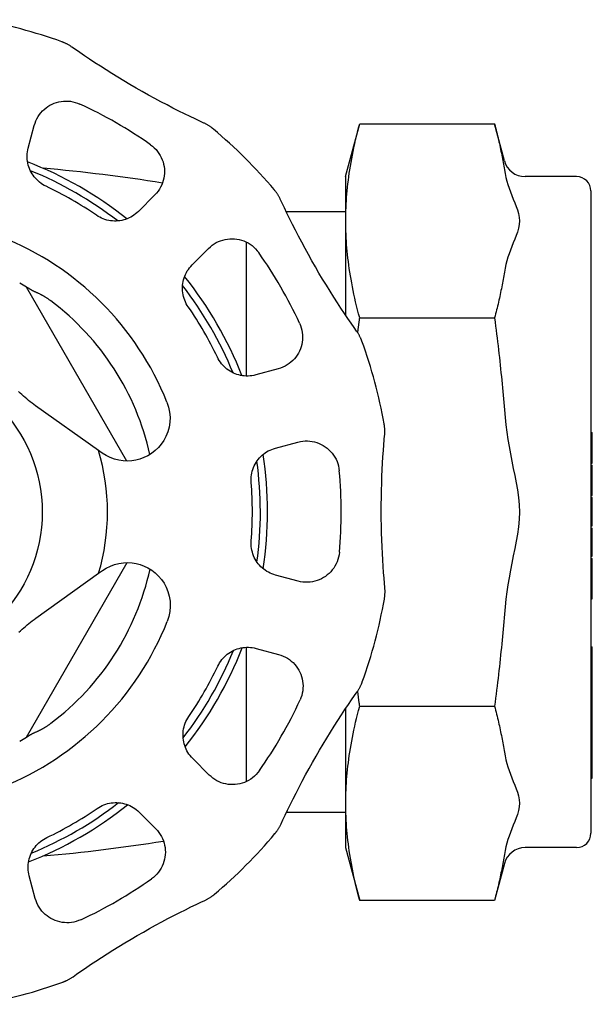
# Model space of a CAD drawing. Header units: millimetres. Extents: x 69 to 3789, y -13 to 412.
# Tile 7 of 8: x 332 to 372, y 343 to 412. Entities that reach past the tile are written whole.
import ezdxf

# ---------------------------------------------------------------- set-up
doc = ezdxf.new("R2010")
doc.units = ezdxf.units.MM
doc.layers.add('DETAIL', color=2, linetype='Continuous')

msp = doc.modelspace()

# ---------------------------------------------------------------- linework, layer by layer
at = {"layer": 'DETAIL'}
for p, q in [((354.716, 401.022), (355.704, 404.707)), ((355.704, 404.707), (365.129, 404.707)), ((365.818, 402.134), (365.129, 404.707)), ((332.539, 403.017), (332.96, 404.597)), ((354.716, 401.022), (354.716, 391.342)), ((370.866, 401.022), (367.267, 401.022)), ((371.866, 400.022), (371.866, 355.122)), ((341.388, 399.746), (340.233, 398.588)), ((354.716, 398.57), (350.564, 398.57)), ((347.763, 396.452), (347.763, 387.084)), ((343.986, 394.845), (345.14, 396.003)), ((333.552, 391.316), (332.407, 393.3)), ((339.426, 381.142), (333.552, 391.316)), ((355.704, 391.14), (365.129, 391.14)), ((350.013, 387.587), (348.434, 387.162)), ((337.445, 381.885), (333.049, 385.01)), ((371.866, 383.14), (371.966, 383.14)), ((371.866, 382.847), (371.966, 382.847)), ((371.966, 382.847), (371.966, 383.14)), ((371.966, 381.062), (371.966, 382.847)), ((349.813, 382.044), (351.391, 382.469)), ((337.71, 381.697), (337.445, 381.885)), ((371.866, 381.062), (371.966, 381.062)), ((371.866, 380.983), (371.966, 380.983)), ((371.866, 380.844), (371.966, 380.844)), ((371.866, 380.673), (371.966, 380.673)), ((371.966, 380.983), (371.966, 381.062)), ((371.966, 380.673), (371.966, 380.844)), ((371.966, 380.373), (371.966, 380.673)), ((371.866, 380.373), (371.966, 380.373)), ((371.966, 378.785), (371.966, 380.373)), ((371.866, 378.785), (371.966, 378.785)), ((371.866, 378.744), (371.966, 378.744)), ((371.866, 378.592), (371.966, 378.592)), ((371.966, 378.744), (371.966, 378.785)), ((371.966, 377.66), (371.966, 378.592)), ((371.966, 376.683), (371.966, 377.66)), ((371.866, 376.683), (371.966, 376.683)), ((371.866, 376.65), (371.966, 376.65)), ((371.866, 376.605), (371.966, 376.605)), ((371.866, 376.457), (371.966, 376.457)), ((371.966, 376.65), (371.966, 376.683)), ((371.966, 376.605), (371.966, 376.65)), ((371.966, 376.449), (371.966, 376.457)), ((371.966, 376.135), (371.966, 376.449)), ((371.866, 376.135), (371.966, 376.135)), ((371.866, 376.097), (371.966, 376.097)), ((371.966, 376.097), (371.966, 376.135)), ((371.966, 374.615), (371.966, 376.097)), ((371.866, 374.615), (371.966, 374.615)), ((371.866, 374.494), (371.966, 374.494)), ((371.966, 374.494), (371.966, 374.615)), ((333.552, 363.827), (339.45, 374.042)), ((371.866, 374.333), (371.966, 374.333)), ((371.866, 373.741), (371.966, 373.741)), ((371.966, 373.741), (371.966, 374.333)), ((371.966, 373.508), (371.966, 373.741)), ((333.068, 370.159), (337.456, 373.295)), ((337.456, 373.295), (337.72, 373.483)), ((351.403, 372.745), (349.824, 373.166)), ((371.866, 373.508), (371.966, 373.508)), ((371.966, 372.806), (371.966, 373.508)), ((371.866, 372.806), (371.966, 372.806)), ((371.866, 372.377), (371.966, 372.377)), ((371.966, 372.377), (371.966, 372.806)), ((371.966, 372.148), (371.966, 372.377)), ((371.866, 372.148), (371.966, 372.148)), ((371.966, 371.506), (371.966, 372.148)), ((371.866, 371.506), (371.966, 371.506)), ((347.763, 368.12), (347.763, 358.731)), ((348.458, 368.045), (350.038, 367.624)), ((371.866, 368.147), (371.966, 368.147)), ((371.966, 367.689), (371.966, 368.147)), ((371.966, 366.394), (371.966, 367.689)), ((371.866, 366.394), (371.966, 366.394)), ((371.966, 366.006), (371.966, 366.394)), ((371.966, 365.166), (371.966, 366.006)), ((371.866, 365.094), (371.966, 365.094)), ((371.866, 364.833), (371.966, 364.833)), ((371.966, 365.094), (371.966, 365.166)), ((371.966, 364.833), (371.966, 365.094)), ((371.966, 364.239), (371.966, 364.833)), ((371.866, 364.239), (371.966, 364.239)), ((371.966, 363.995), (371.966, 364.239)), ((332.407, 361.843), (333.552, 363.827)), ((354.716, 363.83), (354.716, 354.122)), ((355.704, 364.004), (365.129, 364.004)), ((371.866, 363.995), (371.966, 363.995)), ((371.866, 363.396), (371.966, 363.396)), ((371.966, 363.396), (371.966, 363.995)), ((371.966, 363.134), (371.966, 363.396)), ((371.866, 363.134), (371.966, 363.134)), ((371.866, 363.076), (371.966, 363.076)), ((371.866, 362.863), (371.966, 362.863)), ((371.966, 363.076), (371.966, 363.134)), ((371.966, 362.863), (371.966, 363.076)), ((371.966, 362.377), (371.966, 362.863)), ((371.866, 362.377), (371.966, 362.377)), ((371.866, 362.177), (371.966, 362.177)), ((371.966, 362.177), (371.966, 362.377)), ((371.966, 361.688), (371.966, 362.177)), ((371.866, 361.688), (371.966, 361.688)), ((371.866, 361.474), (371.966, 361.474)), ((371.966, 361.474), (371.966, 361.688)), ((371.966, 358.987), (371.966, 361.474)), ((345.186, 359.196), (344.029, 360.351)), ((371.866, 358.987), (371.966, 358.987)), ((340.286, 356.599), (341.443, 355.444)), ((354.716, 356.574), (350.583, 356.574)), ((354.716, 354.122), (355.704, 350.436)), ((370.866, 354.122), (367.267, 354.122)), ((365.818, 353.01), (365.129, 350.436)), ((333.028, 350.571), (332.603, 352.15)), ((365.129, 350.436), (355.704, 350.436))]:
    msp.add_line(p, q, dxfattribs=at)
at = {"layer": 'DETAIL', "flags": 128}
for points in [[(335.586, 410.077), (335.547, 410.104), (335.509, 410.13), (335.47, 410.155), (335.431, 410.18), (335.391, 410.204), (335.351, 410.227), (335.311, 410.25), (335.27, 410.272), (335.23, 410.293), (335.19, 410.313), (335.152, 410.332), (335.115, 410.349), (335.08, 410.365), (335.048, 410.379), (335.018, 410.392), (334.99, 410.403), (334.964, 410.414), (334.942, 410.422), (334.923, 410.43), (334.907, 410.436), (334.894, 410.44), (334.885, 410.444), (334.88, 410.445), (334.877, 410.447)], [(344.809, 404.768), (344.531, 404.897), (344.205, 405.05), (343.847, 405.221), (343.463, 405.408), (343.062, 405.607), (342.653, 405.814), (342.236, 406.029), (341.81, 406.253), (341.377, 406.486), (340.942, 406.725), (340.505, 406.968), (340.072, 407.215), (339.645, 407.463), (339.224, 407.712), (338.803, 407.967), (338.387, 408.223), (337.977, 408.48), (337.579, 408.734), (337.194, 408.984), (336.821, 409.231), (336.465, 409.47), (336.135, 409.695), (335.838, 409.901), (335.586, 410.077)], [(332.96, 404.597), (333.01, 404.76), (333.072, 404.918), (333.144, 405.07), (333.227, 405.216), (333.321, 405.354), (333.423, 405.485), (333.534, 405.608), (333.653, 405.722), (333.78, 405.827), (333.913, 405.923), (334.053, 406.008), (334.199, 406.084), (334.35, 406.148), (334.505, 406.203), (334.664, 406.245), (334.826, 406.277), (334.991, 406.297), (335.158, 406.305), (335.326, 406.3), (335.494, 406.284), (335.66, 406.255), (335.825, 406.213), (335.987, 406.16), (336.145, 406.094)], [(345.484, 404.34), (345.482, 404.342), (345.477, 404.346), (345.47, 404.352), (345.46, 404.36), (345.447, 404.371), (345.43, 404.384), (345.412, 404.399), (345.39, 404.416), (345.366, 404.434), (345.34, 404.454), (345.311, 404.475), (345.28, 404.497), (345.247, 404.52), (345.211, 404.544), (345.174, 404.568), (345.135, 404.593), (345.096, 404.617), (345.056, 404.64), (345.016, 404.663), (344.975, 404.685), (344.934, 404.707), (344.893, 404.728), (344.851, 404.748), (344.809, 404.768)], [(355.704, 391.14), (355.628, 391.427), (355.556, 391.711), (355.487, 391.99), (355.422, 392.265), (355.36, 392.536), (355.301, 392.804), (355.246, 393.068), (355.194, 393.329), (355.145, 393.587), (355.098, 393.843), (355.055, 394.095), (355.015, 394.346), (354.977, 394.594), (354.943, 394.84), (354.911, 395.085), (354.881, 395.327), (354.855, 395.568), (354.831, 395.808), (354.809, 396.046), (354.791, 396.283), (354.774, 396.519), (354.761, 396.754), (354.749, 396.989), (354.741, 397.223), (354.734, 397.457), (354.731, 397.69), (354.73, 397.923), (354.731, 398.157), (354.734, 398.39), (354.741, 398.624), (354.749, 398.858), (354.761, 399.092), (354.774, 399.328), (354.791, 399.564), (354.809, 399.801), (354.831, 400.039), (354.855, 400.279), (354.881, 400.52), (354.911, 400.762), (354.943, 401.007), (354.977, 401.253), (355.015, 401.501), (355.055, 401.751), (355.098, 402.004), (355.145, 402.26), (355.194, 402.518), (355.246, 402.779), (355.301, 403.043), (355.36, 403.311), (355.422, 403.582), (355.487, 403.857), (355.556, 404.136), (355.628, 404.42), (355.704, 404.707)], [(365.129, 404.707), (365.166, 404.566), (365.203, 404.426), (365.239, 404.286), (365.274, 404.147), (365.308, 404.009), (365.342, 403.872), (365.375, 403.735), (365.407, 403.599), (365.438, 403.464), (365.468, 403.329), (365.498, 403.195), (365.527, 403.061), (365.555, 402.928), (365.583, 402.796), (365.61, 402.664), (365.636, 402.532), (365.661, 402.401), (365.686, 402.27), (365.709, 402.14), (365.733, 402.011), (365.755, 401.881), (365.777, 401.752), (365.798, 401.624), (365.818, 401.495)], [(333.779, 400.346), (333.658, 400.407), (333.542, 400.475), (333.431, 400.549), (333.324, 400.63), (333.222, 400.717), (333.125, 400.809), (333.034, 400.907), (332.949, 401.009), (332.871, 401.116), (332.798, 401.227), (332.733, 401.342), (332.674, 401.46), (332.622, 401.581), (332.577, 401.706), (332.539, 401.832), (332.509, 401.961), (332.486, 402.091), (332.471, 402.223), (332.463, 402.355), (332.463, 402.488), (332.47, 402.622), (332.485, 402.755), (332.508, 402.887), (332.539, 403.017)], [(341.083, 403.251), (341.22, 403.147), (341.347, 403.034), (341.466, 402.912), (341.575, 402.782), (341.674, 402.645), (341.762, 402.502), (341.838, 402.354), (341.904, 402.201), (341.958, 402.045), (342.001, 401.886), (342.032, 401.724), (342.052, 401.562), (342.06, 401.398), (342.056, 401.234), (342.04, 401.071), (342.013, 400.909), (341.974, 400.749), (341.924, 400.591), (341.862, 400.437), (341.789, 400.287), (341.704, 400.142), (341.609, 400.003), (341.504, 399.87), (341.388, 399.746)], [(365.818, 401.495), (365.867, 401.231), (365.927, 400.968), (365.997, 400.712), (366.072, 400.465), (366.156, 400.215), (366.249, 399.954), (366.343, 399.706), (366.442, 399.449), (366.54, 399.2), (366.638, 398.943), (366.726, 398.697), (366.805, 398.436), (366.861, 398.175), (366.883, 397.923), (366.861, 397.672), (366.805, 397.41), (366.726, 397.15), (366.638, 396.903), (366.54, 396.647), (366.442, 396.398), (366.343, 396.141), (366.249, 395.892), (366.156, 395.632), (366.072, 395.382), (365.997, 395.135), (365.927, 394.878), (365.867, 394.616), (365.818, 394.352)], [(350.154, 399.436), (350.134, 399.478), (350.114, 399.52), (350.093, 399.561), (350.071, 399.602), (350.049, 399.643), (350.026, 399.683), (350.002, 399.722), (349.978, 399.762), (349.953, 399.801), (349.929, 399.838), (349.905, 399.873), (349.882, 399.906), (349.86, 399.937), (349.839, 399.966), (349.819, 399.992), (349.801, 400.016), (349.784, 400.038), (349.769, 400.057), (349.756, 400.073), (349.745, 400.086), (349.737, 400.096), (349.73, 400.103), (349.727, 400.108), (349.724, 400.11)], [(355.487, 390.226), (355.31, 390.477), (355.105, 390.772), (354.88, 391.1), (354.641, 391.453), (354.393, 391.826), (354.142, 392.21), (353.889, 392.605), (353.632, 393.012), (353.374, 393.43), (353.116, 393.854), (352.86, 394.283), (352.608, 394.713), (352.362, 395.142), (352.122, 395.569), (351.885, 395.999), (351.653, 396.43), (351.426, 396.857), (351.208, 397.277), (351, 397.685), (350.8, 398.086), (350.612, 398.471), (350.439, 398.83), (350.284, 399.157), (350.154, 399.436)], [(340.233, 398.588), (340.136, 398.496), (340.033, 398.409), (339.926, 398.329), (339.814, 398.256), (339.699, 398.189), (339.58, 398.129), (339.458, 398.076), (339.334, 398.031), (339.207, 397.993), (339.079, 397.962), (338.949, 397.938), (338.818, 397.922), (338.686, 397.914), (338.554, 397.913), (338.421, 397.92), (338.289, 397.934), (338.158, 397.956), (338.028, 397.986), (337.9, 398.023), (337.773, 398.068), (337.65, 398.12), (337.53, 398.179), (337.413, 398.245), (337.301, 398.318)], [(345.14, 396.003), (345.265, 396.118), (345.397, 396.224), (345.536, 396.32), (345.681, 396.405), (345.831, 396.478), (345.985, 396.541), (346.143, 396.591), (346.303, 396.631), (346.465, 396.658), (346.628, 396.674), (346.792, 396.678), (346.956, 396.671), (347.119, 396.651), (347.281, 396.621), (347.44, 396.578), (347.596, 396.524), (347.749, 396.459), (347.897, 396.382), (348.041, 396.295), (348.178, 396.196), (348.308, 396.088), (348.429, 395.97), (348.542, 395.843), (348.646, 395.707)], [(343.723, 391.911), (343.65, 392.024), (343.584, 392.141), (343.524, 392.261), (343.472, 392.384), (343.427, 392.51), (343.389, 392.639), (343.359, 392.769), (343.337, 392.9), (343.322, 393.031), (343.315, 393.164), (343.315, 393.296), (343.324, 393.428), (343.339, 393.559), (343.362, 393.689), (343.393, 393.818), (343.431, 393.945), (343.476, 394.069), (343.529, 394.191), (343.588, 394.31), (343.655, 394.425), (343.728, 394.537), (343.808, 394.644), (343.894, 394.747), (343.986, 394.845)], [(365.818, 394.352), (365.798, 394.223), (365.777, 394.095), (365.755, 393.966), (365.733, 393.836), (365.709, 393.707), (365.686, 393.576), (365.661, 393.446), (365.636, 393.315), (365.61, 393.183), (365.583, 393.051), (365.555, 392.919), (365.527, 392.786), (365.498, 392.652), (365.468, 392.518), (365.438, 392.383), (365.407, 392.248), (365.375, 392.112), (365.342, 391.975), (365.308, 391.838), (365.274, 391.7), (365.239, 391.561), (365.203, 391.421), (365.166, 391.281), (365.129, 391.14)], [(332.677, 393.136), (332.659, 393.147), (332.641, 393.158), (332.623, 393.169), (332.606, 393.179), (332.59, 393.19), (332.574, 393.199), (332.558, 393.209), (332.544, 393.218), (332.53, 393.227), (332.516, 393.235), (332.503, 393.243), (332.49, 393.251), (332.478, 393.258), (332.466, 393.265), (332.455, 393.272), (332.445, 393.277), (332.436, 393.283), (332.429, 393.287), (332.422, 393.291), (332.417, 393.295), (332.412, 393.297), (332.409, 393.299), (332.408, 393.3), (332.407, 393.3)], [(333.434, 392.768), (333.395, 392.787), (333.357, 392.806), (333.319, 392.825), (333.283, 392.842), (333.247, 392.859), (333.211, 392.875), (333.177, 392.891), (333.142, 392.907), (333.109, 392.922), (333.076, 392.937), (333.044, 392.951), (333.012, 392.965), (332.981, 392.979), (332.951, 392.993), (332.921, 393.007), (332.892, 393.021), (332.863, 393.035), (332.835, 393.049), (332.808, 393.063), (332.78, 393.077), (332.754, 393.091), (332.728, 393.106), (332.702, 393.121), (332.677, 393.136)], [(334.122, 392.329), (334.093, 392.351), (334.064, 392.373), (334.035, 392.394), (334.006, 392.415), (333.977, 392.435), (333.948, 392.456), (333.919, 392.476), (333.89, 392.495), (333.861, 392.515), (333.832, 392.534), (333.804, 392.553), (333.775, 392.571), (333.746, 392.589), (333.717, 392.607), (333.689, 392.625), (333.66, 392.642), (333.631, 392.659), (333.603, 392.675), (333.574, 392.692), (333.546, 392.708), (333.518, 392.723), (333.49, 392.738), (333.462, 392.753), (333.434, 392.768)], [(355.569, 390.104), (355.574, 390.146), (355.58, 390.189), (355.585, 390.232), (355.591, 390.274), (355.596, 390.317), (355.601, 390.36), (355.607, 390.403), (355.612, 390.446), (355.618, 390.489), (355.624, 390.532), (355.629, 390.575), (355.635, 390.618), (355.64, 390.661), (355.646, 390.704), (355.652, 390.748), (355.657, 390.791), (355.663, 390.834), (355.669, 390.878), (355.675, 390.921), (355.68, 390.965), (355.686, 391.008), (355.692, 391.052), (355.698, 391.096), (355.704, 391.14)], [(365.129, 391.14), (365.166, 390.857), (365.203, 390.576), (365.239, 390.297), (365.274, 390.02), (365.308, 389.743), (365.342, 389.469), (365.375, 389.195), (365.407, 388.923), (365.438, 388.652), (365.468, 388.383), (365.498, 388.114), (365.527, 387.847), (365.555, 387.581), (365.583, 387.316), (365.61, 387.052), (365.636, 386.789), (365.661, 386.527), (365.686, 386.266), (365.709, 386.006), (365.733, 385.746), (365.755, 385.487), (365.777, 385.229), (365.798, 384.972), (365.818, 384.715)], [(351.502, 390.775), (351.568, 390.617), (351.622, 390.455), (351.664, 390.29), (351.693, 390.124), (351.71, 389.957), (351.715, 389.789), (351.707, 389.622), (351.688, 389.457), (351.657, 389.294), (351.614, 389.135), (351.561, 388.98), (351.496, 388.829), (351.421, 388.683), (351.336, 388.543), (351.241, 388.409), (351.136, 388.282), (351.022, 388.163), (350.9, 388.052), (350.769, 387.949), (350.631, 387.856), (350.485, 387.772), (350.333, 387.699), (350.175, 387.637), (350.013, 387.587)], [(355.858, 389.518), (355.856, 389.521), (355.855, 389.526), (355.851, 389.535), (355.847, 389.548), (355.841, 389.564), (355.833, 389.583), (355.824, 389.606), (355.814, 389.631), (355.803, 389.659), (355.79, 389.689), (355.775, 389.721), (355.759, 389.756), (355.742, 389.793), (355.723, 389.831), (355.703, 389.87), (355.682, 389.911), (355.66, 389.952), (355.637, 389.992), (355.613, 390.032), (355.589, 390.071), (355.565, 390.11), (355.539, 390.149), (355.513, 390.188), (355.487, 390.226)], [(348.434, 387.162), (348.304, 387.131), (348.171, 387.107), (348.038, 387.092), (347.905, 387.084), (347.772, 387.084), (347.639, 387.091), (347.507, 387.107), (347.377, 387.129), (347.248, 387.159), (347.122, 387.197), (346.997, 387.241), (346.876, 387.293), (346.757, 387.352), (346.642, 387.417), (346.531, 387.489), (346.424, 387.567), (346.322, 387.652), (346.224, 387.743), (346.131, 387.839), (346.044, 387.941), (345.964, 388.047), (345.889, 388.159), (345.821, 388.275), (345.759, 388.395)], [(333.049, 385.01), (332.924, 385.1), (332.8, 385.192), (332.678, 385.286), (332.556, 385.382), (332.436, 385.479), (332.317, 385.578), (332.199, 385.679), (332.082, 385.781), (331.967, 385.886), (331.853, 385.992)], [(342.234, 385.256), (342.345, 384.917), (342.417, 384.565), (342.447, 384.206), (342.434, 383.85), (342.378, 383.503), (342.286, 383.173), (342.163, 382.867), (342.013, 382.587), (341.835, 382.326), (341.63, 382.085), (341.403, 381.867), (341.157, 381.677), (340.895, 381.515), (340.622, 381.383), (340.344, 381.28), (340.066, 381.207), (339.78, 381.161), (339.481, 381.143), (339.174, 381.155), (338.866, 381.199), (338.561, 381.277), (338.264, 381.386), (337.981, 381.525), (337.71, 381.697)], [(365.818, 384.715), (365.867, 384.187), (365.927, 383.662), (365.997, 383.148), (366.072, 382.655), (366.156, 382.156), (366.249, 381.634), (366.343, 381.136), (366.442, 380.623), (366.54, 380.125), (366.638, 379.612), (366.726, 379.118), (366.805, 378.598), (366.861, 378.074), (366.883, 377.572), (366.861, 377.069), (366.805, 376.546), (366.726, 376.025), (366.638, 375.532), (366.54, 375.019), (366.442, 374.521), (366.343, 374.008), (366.249, 373.51), (366.156, 372.988), (366.072, 372.489), (365.997, 371.996), (365.927, 371.482), (365.867, 370.956), (365.818, 370.428)], [(357.45, 382.936), (357.454, 382.982), (357.457, 383.029), (357.459, 383.075), (357.461, 383.121), (357.462, 383.168), (357.462, 383.214), (357.461, 383.26), (357.46, 383.306), (357.458, 383.352), (357.456, 383.397), (357.453, 383.439), (357.45, 383.479), (357.446, 383.517), (357.442, 383.553), (357.438, 383.585), (357.434, 383.615), (357.43, 383.642), (357.427, 383.666), (357.423, 383.686), (357.421, 383.703), (357.418, 383.716), (357.417, 383.726), (357.416, 383.731), (357.415, 383.735)], [(357.463, 372.294), (357.436, 372.599), (357.405, 372.958), (357.375, 373.354), (357.345, 373.78), (357.316, 374.226), (357.291, 374.685), (357.269, 375.153), (357.25, 375.634), (357.235, 376.125), (357.224, 376.622), (357.217, 377.121), (357.214, 377.619), (357.215, 378.113), (357.221, 378.602), (357.231, 379.094), (357.245, 379.583), (357.262, 380.066), (357.283, 380.539), (357.307, 380.997), (357.334, 381.443), (357.364, 381.871), (357.394, 382.269), (357.423, 382.629), (357.45, 382.936)], [(348.118, 379.635), (348.111, 379.769), (348.112, 379.903), (348.121, 380.037), (348.137, 380.17), (348.161, 380.302), (348.193, 380.432), (348.232, 380.56), (348.278, 380.684), (348.331, 380.806), (348.391, 380.924), (348.458, 381.038), (348.531, 381.148), (348.61, 381.254), (348.695, 381.355), (348.786, 381.451), (348.882, 381.542), (348.983, 381.627), (349.09, 381.706), (349.201, 381.78), (349.316, 381.846), (349.435, 381.906), (349.558, 381.959), (349.684, 382.006), (349.813, 382.044)], [(351.392, 382.47), (351.557, 382.508), (351.725, 382.533), (351.893, 382.547), (352.061, 382.547), (352.227, 382.536), (352.392, 382.513), (352.554, 382.478), (352.712, 382.432), (352.866, 382.375), (353.016, 382.307), (353.16, 382.228), (353.298, 382.14), (353.429, 382.042), (353.554, 381.934), (353.671, 381.818), (353.779, 381.693), (353.879, 381.56), (353.969, 381.42), (354.049, 381.272), (354.119, 381.118), (354.177, 380.959), (354.223, 380.796), (354.257, 380.63), (354.28, 380.46)], [(349.824, 373.166), (349.695, 373.205), (349.569, 373.251), (349.446, 373.304), (349.326, 373.363), (349.211, 373.43), (349.1, 373.503), (348.993, 373.582), (348.891, 373.667), (348.795, 373.757), (348.704, 373.853), (348.619, 373.954), (348.539, 374.059), (348.466, 374.169), (348.399, 374.284), (348.339, 374.402), (348.285, 374.523), (348.239, 374.647), (348.2, 374.775), (348.168, 374.905), (348.143, 375.037), (348.127, 375.169), (348.118, 375.303), (348.117, 375.437), (348.123, 375.571)], [(354.287, 374.762), (354.265, 374.592), (354.231, 374.425), (354.185, 374.261), (354.127, 374.101), (354.057, 373.947), (353.977, 373.8), (353.887, 373.659), (353.788, 373.526), (353.68, 373.401), (353.563, 373.284), (353.439, 373.177), (353.308, 373.078), (353.17, 372.99), (353.026, 372.911), (352.877, 372.843), (352.723, 372.785), (352.564, 372.739), (352.403, 372.704), (352.239, 372.68), (352.072, 372.669), (351.904, 372.669), (351.736, 372.682), (351.569, 372.707), (351.403, 372.745)], [(337.72, 373.483), (337.991, 373.656), (338.274, 373.795), (338.57, 373.905), (338.875, 373.984), (339.183, 374.029), (339.49, 374.042), (339.789, 374.024), (340.075, 373.98), (340.354, 373.907), (340.632, 373.805), (340.905, 373.673), (341.167, 373.512), (341.414, 373.322), (341.642, 373.105), (341.846, 372.865), (342.025, 372.604), (342.176, 372.325), (342.3, 372.018), (342.393, 371.689), (342.449, 371.342), (342.463, 370.986), (342.434, 370.627), (342.364, 370.275), (342.253, 369.936)], [(357.43, 371.495), (357.431, 371.498), (357.432, 371.504), (357.434, 371.513), (357.436, 371.526), (357.439, 371.543), (357.442, 371.564), (357.445, 371.587), (357.449, 371.614), (357.453, 371.644), (357.457, 371.677), (357.461, 371.712), (357.464, 371.75), (357.467, 371.79), (357.47, 371.833), (357.473, 371.877), (357.475, 371.923), (357.476, 371.969), (357.476, 372.016), (357.476, 372.062), (357.475, 372.108), (357.473, 372.155), (357.47, 372.201), (357.467, 372.247), (357.463, 372.294)], [(365.818, 370.428), (365.798, 370.172), (365.777, 369.914), (365.755, 369.656), (365.733, 369.398), (365.709, 369.138), (365.686, 368.878), (365.661, 368.617), (365.636, 368.355), (365.61, 368.092), (365.583, 367.828), (365.555, 367.563), (365.527, 367.296), (365.498, 367.029), (365.468, 366.761), (365.438, 366.491), (365.407, 366.221), (365.375, 365.949), (365.342, 365.675), (365.308, 365.4), (365.274, 365.124), (365.239, 364.846), (365.203, 364.567), (365.166, 364.286), (365.129, 364.004)], [(331.873, 369.173), (331.987, 369.28), (332.102, 369.384), (332.218, 369.487), (332.336, 369.588), (332.455, 369.688), (332.575, 369.785), (332.696, 369.881), (332.819, 369.976), (332.943, 370.068), (333.068, 370.159)], [(345.786, 366.806), (345.848, 366.926), (345.916, 367.042), (345.99, 367.154), (346.071, 367.261), (346.158, 367.363), (346.25, 367.46), (346.348, 367.551), (346.45, 367.635), (346.557, 367.714), (346.668, 367.786), (346.783, 367.852), (346.901, 367.911), (347.022, 367.963), (347.146, 368.007), (347.273, 368.045), (347.402, 368.075), (347.532, 368.098), (347.664, 368.114), (347.796, 368.122), (347.929, 368.122), (348.062, 368.114), (348.195, 368.099), (348.327, 368.076), (348.458, 368.045)], [(350.038, 367.624), (350.201, 367.574), (350.358, 367.513), (350.511, 367.44), (350.656, 367.357), (350.795, 367.264), (350.926, 367.162), (351.049, 367.051), (351.163, 366.931), (351.268, 366.805), (351.363, 366.671), (351.449, 366.531), (351.524, 366.386), (351.589, 366.235), (351.643, 366.08), (351.686, 365.92), (351.718, 365.758), (351.738, 365.593), (351.745, 365.426), (351.741, 365.258), (351.724, 365.091), (351.695, 364.924), (351.654, 364.76), (351.6, 364.598), (351.535, 364.44)], [(355.518, 364.999), (355.545, 365.037), (355.571, 365.076), (355.596, 365.115), (355.62, 365.154), (355.644, 365.193), (355.668, 365.233), (355.69, 365.274), (355.712, 365.314), (355.734, 365.355), (355.754, 365.395), (355.772, 365.433), (355.79, 365.469), (355.805, 365.504), (355.82, 365.537), (355.833, 365.567), (355.844, 365.595), (355.854, 365.62), (355.863, 365.642), (355.871, 365.662), (355.877, 365.678), (355.881, 365.69), (355.884, 365.699), (355.886, 365.705), (355.887, 365.708)], [(350.208, 355.775), (350.337, 356.054), (350.491, 356.38), (350.662, 356.738), (350.849, 357.121), (351.048, 357.522), (351.255, 357.932), (351.47, 358.348), (351.694, 358.775), (351.927, 359.207), (352.165, 359.643), (352.409, 360.079), (352.655, 360.512), (352.903, 360.939), (353.153, 361.36), (353.407, 361.781), (353.664, 362.198), (353.921, 362.607), (354.175, 363.006), (354.425, 363.391), (354.672, 363.764), (354.911, 364.12), (355.136, 364.449), (355.342, 364.747), (355.518, 364.999)], [(355.704, 364.004), (355.698, 364.049), (355.692, 364.094), (355.686, 364.139), (355.68, 364.184), (355.674, 364.228), (355.668, 364.273), (355.662, 364.318), (355.656, 364.362), (355.65, 364.407), (355.644, 364.451), (355.639, 364.496), (355.633, 364.54), (355.627, 364.584), (355.621, 364.628), (355.616, 364.673), (355.61, 364.717), (355.604, 364.761), (355.599, 364.805), (355.593, 364.849), (355.588, 364.893), (355.582, 364.937), (355.576, 364.98), (355.571, 365.024), (355.565, 365.068)], [(355.704, 350.436), (355.628, 350.724), (355.556, 351.007), (355.487, 351.286), (355.422, 351.561), (355.36, 351.833), (355.301, 352.1), (355.246, 352.365), (355.194, 352.626), (355.145, 352.884), (355.098, 353.139), (355.055, 353.392), (355.015, 353.643), (354.977, 353.891), (354.943, 354.137), (354.911, 354.381), (354.881, 354.624), (354.855, 354.865), (354.831, 355.104), (354.809, 355.343), (354.791, 355.58), (354.774, 355.816), (354.761, 356.051), (354.749, 356.286), (354.741, 356.52), (354.734, 356.754), (354.731, 356.987), (354.73, 357.22), (354.731, 357.453), (354.734, 357.687), (354.741, 357.921), (354.749, 358.155), (354.761, 358.389), (354.774, 358.625), (354.791, 358.861), (354.809, 359.098), (354.831, 359.336), (354.855, 359.576), (354.881, 359.817), (354.911, 360.059), (354.943, 360.303), (354.977, 360.55), (355.015, 360.798), (355.055, 361.048), (355.098, 361.301), (355.145, 361.556), (355.194, 361.815), (355.246, 362.076), (355.301, 362.34), (355.36, 362.608), (355.422, 362.879), (355.487, 363.154), (355.556, 363.433), (355.628, 363.716), (355.704, 364.004)], [(365.129, 364.004), (365.166, 363.863), (365.203, 363.723), (365.239, 363.583), (365.274, 363.444), (365.308, 363.306), (365.342, 363.169), (365.375, 363.032), (365.407, 362.896), (365.438, 362.76), (365.468, 362.626), (365.498, 362.492), (365.527, 362.358), (365.555, 362.225), (365.583, 362.092), (365.61, 361.96), (365.636, 361.829), (365.661, 361.698), (365.686, 361.567), (365.709, 361.437), (365.733, 361.307), (365.755, 361.178), (365.777, 361.049), (365.798, 360.92), (365.818, 360.792)], [(333.434, 362.376), (333.462, 362.391), (333.491, 362.406), (333.521, 362.422), (333.55, 362.438), (333.58, 362.455), (333.609, 362.472), (333.638, 362.489), (333.668, 362.506), (333.697, 362.524), (333.726, 362.542), (333.755, 362.56), (333.784, 362.579), (333.813, 362.597), (333.842, 362.616), (333.871, 362.635), (333.899, 362.655), (333.928, 362.674), (333.956, 362.694), (333.984, 362.713), (334.012, 362.733), (334.04, 362.753), (334.068, 362.774), (334.095, 362.794), (334.122, 362.814)], [(344.029, 360.351), (343.936, 360.449), (343.85, 360.552), (343.77, 360.659), (343.697, 360.77), (343.63, 360.886), (343.57, 361.005), (343.517, 361.126), (343.472, 361.251), (343.433, 361.377), (343.403, 361.506), (343.379, 361.636), (343.363, 361.767), (343.355, 361.899), (343.354, 362.031), (343.361, 362.163), (343.375, 362.295), (343.397, 362.426), (343.427, 362.556), (343.464, 362.685), (343.509, 362.811), (343.561, 362.934), (343.62, 363.055), (343.686, 363.171), (343.759, 363.284)], [(332.407, 361.843), (332.408, 361.844), (332.409, 361.845), (332.412, 361.846), (332.416, 361.849), (332.421, 361.852), (332.428, 361.856), (332.435, 361.86), (332.443, 361.865), (332.453, 361.871), (332.463, 361.877), (332.474, 361.883), (332.486, 361.891), (332.498, 361.898), (332.512, 361.906), (332.526, 361.915), (332.541, 361.924), (332.556, 361.933), (332.572, 361.943), (332.589, 361.953), (332.606, 361.964), (332.623, 361.974), (332.641, 361.985), (332.659, 361.996), (332.677, 362.008)], [(332.677, 362.008), (332.703, 362.023), (332.729, 362.039), (332.756, 362.054), (332.783, 362.068), (332.811, 362.083), (332.839, 362.097), (332.868, 362.111), (332.897, 362.125), (332.927, 362.139), (332.957, 362.153), (332.987, 362.167), (333.019, 362.181), (333.05, 362.196), (333.083, 362.21), (333.116, 362.225), (333.149, 362.24), (333.184, 362.256), (333.218, 362.272), (333.254, 362.288), (333.29, 362.305), (333.326, 362.322), (333.362, 362.34), (333.398, 362.358), (333.434, 362.376)], [(365.818, 360.792), (365.867, 360.528), (365.927, 360.265), (365.997, 360.008), (366.072, 359.762), (366.156, 359.512), (366.249, 359.251), (366.343, 359.002), (366.442, 358.746), (366.54, 358.497), (366.638, 358.24), (366.726, 357.993), (366.805, 357.733), (366.861, 357.471), (366.883, 357.22), (366.861, 356.969), (366.805, 356.707), (366.726, 356.447), (366.638, 356.2), (366.54, 355.944), (366.442, 355.695), (366.343, 355.438), (366.249, 355.189), (366.156, 354.928), (366.072, 354.679), (365.997, 354.432), (365.927, 354.175), (365.867, 353.912), (365.818, 353.648)], [(348.692, 359.501), (348.588, 359.365), (348.475, 359.237), (348.353, 359.119), (348.223, 359.009), (348.086, 358.911), (347.943, 358.823), (347.795, 358.746), (347.642, 358.68), (347.486, 358.626), (347.327, 358.583), (347.165, 358.552), (347.002, 358.533), (346.839, 358.525), (346.675, 358.529), (346.512, 358.544), (346.35, 358.571), (346.189, 358.61), (346.032, 358.661), (345.877, 358.723), (345.728, 358.796), (345.582, 358.88), (345.443, 358.975), (345.311, 359.081), (345.186, 359.196)], [(337.352, 356.861), (337.465, 356.935), (337.581, 357.001), (337.701, 357.06), (337.825, 357.113), (337.951, 357.158), (338.079, 357.195), (338.209, 357.225), (338.34, 357.248), (338.472, 357.263), (338.605, 357.27), (338.737, 357.269), (338.869, 357.261), (339, 357.245), (339.13, 357.222), (339.259, 357.191), (339.385, 357.153), (339.51, 357.108), (339.632, 357.056), (339.751, 356.996), (339.866, 356.93), (339.977, 356.857), (340.085, 356.777), (340.188, 356.691), (340.286, 356.599)], [(341.443, 355.444), (341.559, 355.32), (341.665, 355.187), (341.761, 355.048), (341.846, 354.904), (341.919, 354.754), (341.981, 354.599), (342.032, 354.442), (342.071, 354.282), (342.099, 354.119), (342.115, 353.956), (342.119, 353.792), (342.111, 353.628), (342.092, 353.465), (342.061, 353.304), (342.019, 353.144), (341.965, 352.988), (341.9, 352.835), (341.823, 352.687), (341.735, 352.544), (341.637, 352.407), (341.528, 352.277), (341.41, 352.155), (341.283, 352.042), (341.147, 351.938)], [(349.781, 355.1), (349.783, 355.103), (349.787, 355.107), (349.793, 355.114), (349.801, 355.125), (349.812, 355.138), (349.825, 355.154), (349.84, 355.173), (349.857, 355.194), (349.875, 355.218), (349.895, 355.245), (349.916, 355.273), (349.938, 355.305), (349.961, 355.338), (349.985, 355.373), (350.009, 355.41), (350.033, 355.449), (350.057, 355.489), (350.081, 355.529), (350.104, 355.569), (350.126, 355.609), (350.147, 355.65), (350.168, 355.692), (350.189, 355.733), (350.208, 355.775)], [(332.603, 352.15), (332.572, 352.281), (332.548, 352.413), (332.533, 352.546), (332.525, 352.679), (332.525, 352.813), (332.532, 352.945), (332.547, 353.077), (332.57, 353.207), (332.6, 353.336), (332.637, 353.463), (332.682, 353.587), (332.734, 353.709), (332.792, 353.827), (332.858, 353.942), (332.93, 354.053), (333.008, 354.16), (333.093, 354.263), (333.184, 354.361), (333.28, 354.453), (333.382, 354.54), (333.488, 354.621), (333.6, 354.695), (333.715, 354.763), (333.836, 354.825)], [(365.818, 353.648), (365.798, 353.52), (365.777, 353.391), (365.755, 353.262), (365.733, 353.133), (365.709, 353.003), (365.686, 352.873), (365.661, 352.743), (365.636, 352.612), (365.61, 352.48), (365.583, 352.348), (365.555, 352.216), (365.527, 352.083), (365.498, 351.949), (365.468, 351.815), (365.438, 351.68), (365.407, 351.545), (365.375, 351.409), (365.342, 351.272), (365.308, 351.134), (365.274, 350.996), (365.239, 350.858), (365.203, 350.718), (365.166, 350.578), (365.129, 350.436)], [(336.216, 349.083), (336.058, 349.017), (335.896, 348.962), (335.731, 348.921), (335.565, 348.891), (335.397, 348.874), (335.23, 348.87), (335.063, 348.877), (334.898, 348.896), (334.735, 348.928), (334.576, 348.97), (334.421, 349.024), (334.27, 349.088), (334.124, 349.163), (333.984, 349.249), (333.85, 349.344), (333.723, 349.448), (333.604, 349.562), (333.492, 349.685), (333.39, 349.815), (333.296, 349.954), (333.213, 350.099), (333.14, 350.251), (333.078, 350.409), (333.028, 350.571)], [(335.667, 345.098), (335.917, 345.274), (336.213, 345.48), (336.541, 345.704), (336.894, 345.943), (337.267, 346.191), (337.651, 346.442), (338.045, 346.695), (338.453, 346.952), (338.87, 347.211), (339.295, 347.469), (339.724, 347.725), (340.154, 347.976), (340.582, 348.222), (341.009, 348.462), (341.44, 348.699), (341.871, 348.932), (342.298, 349.158), (342.717, 349.376), (343.126, 349.584), (343.526, 349.784), (343.911, 349.973), (344.271, 350.146), (344.598, 350.3), (344.877, 350.43)], [(344.877, 350.43), (344.919, 350.45), (344.961, 350.471), (345.002, 350.492), (345.043, 350.514), (345.083, 350.536), (345.123, 350.559), (345.163, 350.582), (345.203, 350.606), (345.241, 350.631), (345.279, 350.655), (345.314, 350.679), (345.347, 350.702), (345.378, 350.724), (345.407, 350.745), (345.433, 350.765), (345.457, 350.784), (345.479, 350.8), (345.497, 350.815), (345.513, 350.828), (345.527, 350.839), (345.537, 350.848), (345.544, 350.854), (345.548, 350.858), (345.551, 350.86)], [(334.959, 344.727), (334.962, 344.728), (334.967, 344.73), (334.976, 344.733), (334.989, 344.738), (335.005, 344.744), (335.024, 344.751), (335.046, 344.76), (335.072, 344.77), (335.099, 344.782), (335.13, 344.795), (335.162, 344.809), (335.197, 344.825), (335.233, 344.842), (335.272, 344.861), (335.311, 344.881), (335.352, 344.903), (335.392, 344.925), (335.433, 344.948), (335.473, 344.971), (335.512, 344.995), (335.551, 345.02), (335.59, 345.045), (335.629, 345.071), (335.667, 345.098)]]:
    msp.add_lwpolyline(points, dxfattribs=at)
at = {"layer": 'DETAIL'}
msp.add_circle((323.013, 377.572), 10.5, dxfattribs=at)
for centre, radius, start, end in [((323.013, 377.572), 34.95, 70.15636, 79.9874), ((323.013, 377.572), 31.4, 54.86534, 65.27771), ((323.013, 377.572), 34.95, 40.15636, 49.9874), ((323.013, 377.572), 26.25, 51.31288, 68.83016), ((367.267, 402.522), 1.5, 195, 270), ((323.013, 377.572), 25.75, 52.20622, 67.93682), ((323.013, 282.072), 120, 80.9359, 84.95438), ((370.866, 400.022), 1, 0, 90), ((323.013, 377.572), 25.19, 55.44497, 64.69808), ((323.013, 377.572), 20.7, 21.79063, 68.35242), ((323.013, 377.572), 31.4, 24.86534, 35.27771), ((323.013, 377.572), 26.25, 21.31288, 38.83016), ((323.013, 377.572), 18.321, 59.15109, 60.84891), ((323.013, 377.572), 25.75, 22.20622, 37.93682), ((323.013, 377.572), 18.472, 12.59463, 53.02687), ((323.013, 377.572), 25.19, 25.44497, 34.69808), ((323.013, 377.572), 34.95, 10.15636, 19.9874), ((323.013, 377.572), 15.064, 343.50442, 16.63862), ((323.013, 377.572), 26.25, 351.31288, 8.83016), ((323.013, 377.572), 25.75, 352.20622, 7.93682), ((323.013, 377.572), 31.4, 354.86534, 5.27771), ((323.013, 377.572), 25.19, 355.44497, 4.69807), ((323.013, 377.572), 18.472, 306.97313, 347.54842), ((323.013, 377.572), 34.95, 340.15564, 349.98669), ((323.013, 377.572), 20.7, 291.79062, 338.35242), ((323.013, 377.572), 25.75, 322.20622, 337.93682), ((323.013, 377.572), 26.25, 321.31288, 338.83016), ((323.013, 377.572), 25.19, 325.44497, 334.69807), ((323.013, 377.572), 31.4, 324.86533, 335.27771), ((323.013, 377.572), 18.321, 299.15109, 300.84891), ((323.013, 377.572), 25.75, 292.20622, 307.93682), ((323.013, 377.572), 26.25, 291.31288, 308.83016), ((323.013, 377.572), 25.19, 295.44497, 304.69807), ((370.866, 355.122), 1, 270, 0), ((323.013, 473.072), 120, 275.04562, 279.09815), ((323.013, 377.572), 34.95, 310.15564, 319.98669), ((367.267, 352.622), 1.5, 90, 165), ((323.013, 377.572), 31.4, 294.86533, 305.27771), ((323.013, 377.572), 34.95, 280.15564, 289.98669)]:
    msp.add_arc(centre, radius, start, end, dxfattribs=at)

doc.saveas('drawing.dxf')
